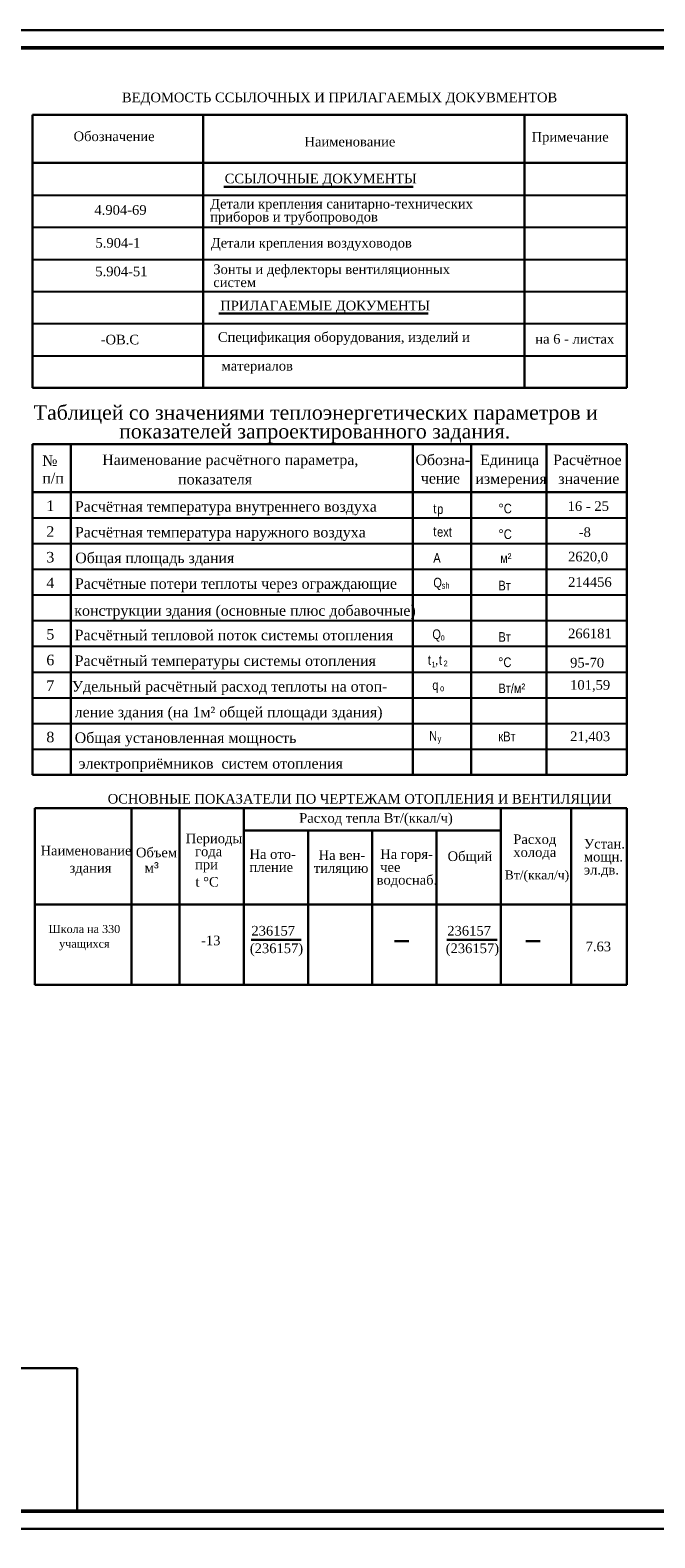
# Model space of a CAD drawing. Extents: x 4114239 to 5838486, y 780458 to 1383318.
# Tile 226 of 231: x 4542786 to 4560286, y 1341066 to 1383318. Entities that reach past the tile are written whole.
import ezdxf

# ---------------------------------------------------------------- set-up
doc = ezdxf.new("R2010")
doc.units = 0
doc.header["$MEASUREMENT"] = 0
for name, color, linetype in [('7', 7, 'Continuous'), ('размер', 7, 'Continuous'), ('Текст', 250, 'Continuous')]:
    doc.layers.add(name, color=color, linetype=linetype)
for name, color, linetype, lineweight in [('Farmat', 7, 'Continuous', 30), ('text', 250, 'Continuous', 40), ('Text 1', 172, 'Continuous', 25), ('Осн.л.', 7, 'Continuous', 50), ('Основные', 160, 'Continuous', 40), ('ПЛАН', 250, 'Continuous', 30)]:
    doc.layers.add(name, color=color, linetype=linetype, lineweight=lineweight)
doc.layers.add('Text1', color=7, linetype='Continuous', lineweight=30, true_color=0x2216ca)
doc.styles.add('seviyorum', font='times.ttf')
doc.styles.add('stile1', font='ARIALN.TTF')
doc.styles.add('TIMES', font='times.ttf', dxfattribs={"height": 3})
doc.styles.add('TIMES NEW', font='times.ttf')
doc.styles.add('ГОСТ 250', font='isocpeui.ttf', dxfattribs={"height": 300})

msp = doc.modelspace()

# ---------------------------------------------------------------- linework, layer by layer
at = {"color": 0, "lineweight": 30}
for p, q in [((4542849.0849, 1380945.6481), (4542849.0849, 1373295.6481)), ((4542849.0849, 1380945.6481), (4559499.0849, 1380945.6481)), ((4547631.0811, 1380945.6481), (4547631.0811, 1373295.6481)), ((4556631.0811, 1380945.6481), (4556631.0811, 1373295.6481)), ((4559499.0849, 1380945.6481), (4559499.0849, 1373295.6481)), ((4542849.0849, 1379595.6481), (4559499.0849, 1379595.6481)), ((4548211.6854, 1378928.9751), (4553518.9379, 1378928.9751)), ((4548068.1866, 1375380.8676), (4553933.289, 1375380.8676)), ((4542849.0849, 1373295.6481), (4559499.0849, 1373295.6481)), ((4542921.0849, 1361516.3504), (4559499.0849, 1361516.3504)), ((4542921.0849, 1361516.3504), (4542921.0849, 1356566.3504)), ((4545621.0849, 1361516.3504), (4545621.0849, 1356566.3504)), ((4546971.0849, 1361516.3504), (4546971.0849, 1356566.3504)), ((4548771.0849, 1361516.3504), (4548771.0849, 1356566.3504)), ((4555971.0849, 1361516.3504), (4555971.0849, 1356566.3504)), ((4557942.0849, 1361516.3504), (4557942.0849, 1356566.3504)), ((4559499.0849, 1361516.3504), (4559499.0849, 1356566.3504)), ((4548771.0849, 1360886.3504), (4555971.0849, 1360886.3504)), ((4550571.0849, 1360886.3504), (4550571.0849, 1356566.3504)), ((4552371.0849, 1360886.3504), (4552371.0849, 1356566.3504)), ((4554171.0849, 1360886.3504), (4554171.0849, 1356566.3504)), ((4542921.0849, 1358816.3504), (4559499.0849, 1358816.3504)), ((4552988.7339, 1357788.7935), (4553393.0065, 1357788.7935)), ((4556673.016, 1357788.7935), (4557077.2886, 1357788.7935)), ((4542921.0849, 1356566.3504), (4559499.0849, 1356566.3504))]:
    msp.add_line(p, q, dxfattribs=at)
at = {"color": 0, "lineweight": 25}
for p, q in [((4542849.0849, 1378695.6481), (4559499.0849, 1378695.6481)), ((4542849.0849, 1377795.6481), (4559499.0849, 1377795.6481)), ((4542849.0849, 1376895.6481), (4559499.0849, 1376895.6481)), ((4542849.0849, 1375995.6481), (4559499.0849, 1375995.6481)), ((4542849.0849, 1375095.6481), (4559499.0849, 1375095.6481)), ((4542849.0849, 1374195.6481), (4559499.0849, 1374195.6481))]:
    msp.add_line(p, q, dxfattribs=at)
at = {"color": 0, "lineweight": 30, "ltscale": 40}
for p, q in [((4542849.0849, 1371720.3884), (4559499.0849, 1371720.3884)), ((4542849.0849, 1371720.3884), (4542849.0849, 1362450.3884)), ((4543927.7829, 1371720.3884), (4543927.7829, 1362450.3884)), ((4553505.0849, 1371720.3884), (4553505.0849, 1362450.3884)), ((4555143.0849, 1371720.3884), (4555143.0849, 1362450.3884)), ((4557249.0849, 1371720.3884), (4557249.0849, 1362450.3884)), ((4559499.0849, 1371720.3884), (4559499.0849, 1362450.3884)), ((4542849.0849, 1370370.3884), (4559499.0849, 1370370.3884))]:
    msp.add_line(p, q, dxfattribs=at)
at = {"color": 0, "lineweight": 25, "ltscale": 100}
for p, q in [((4542849.0849, 1369650.3884), (4559499.0849, 1369650.3884)), ((4542849.0849, 1368930.3884), (4559499.0849, 1368930.3884)), ((4542849.0849, 1368210.3884), (4559499.0849, 1368210.3884)), ((4542849.0849, 1367490.3884), (4559499.0849, 1367490.3884)), ((4542849.0849, 1366770.3884), (4559499.0849, 1366770.3884)), ((4542849.0849, 1366050.3884), (4559499.0849, 1366050.3884)), ((4542849.0849, 1365330.3884), (4559499.0849, 1365330.3884)), ((4542849.0849, 1364610.3884), (4559499.0849, 1364610.3884)), ((4542849.0849, 1364610.3884), (4559499.0849, 1364610.3884)), ((4542849.0849, 1363890.3884), (4559499.0849, 1363890.3884)), ((4542849.0849, 1363170.3884), (4559499.0849, 1363170.3884))]:
    msp.add_line(p, q, dxfattribs=at)
at = {"color": 0, "lineweight": 30, "ltscale": 100}
msp.add_line((4542849.0849, 1362450.3884), (4559499.0849, 1362450.3884), dxfattribs=at)
at = {"layer": '7', "ltscale": 0.001}
msp.add_lwpolyline([(4523599.0499, 1341318.2963), (4582999.0499, 1341318.2963), (4582999.0499, 1299318.2963), (4523599.0499, 1299318.2963)], close=True, dxfattribs=at)
at = {"layer": 'Farmat', "color": 0, "linetype": 'ByBlock', "lineweight": 30}
for p, q in [((4544099.0499, 1345818.2963), (4525599.0499, 1345818.2963)), ((4544099.0499, 1341818.2963), (4544099.0499, 1345818.2963))]:
    msp.add_line(p, q, dxfattribs=at)
at = {"layer": 'Осн.л.', "color": 0, "lineweight": 30}
for p, q in [((4548974.2299, 1357824.9387), (4550377.9932, 1357824.9387)), ((4554461.8118, 1357824.9387), (4555865.575, 1357824.9387))]:
    msp.add_line(p, q, dxfattribs=at)
at = {"layer": 'ПЛАН', "color": 0}
msp.add_lwpolyline([(4523599.0499, 1383318.2963), (4582999.0499, 1383318.2963), (4582999.0499, 1341318.2963), (4523599.0499, 1341318.2963)], close=True, dxfattribs=at)
at = {"layer": 'ПЛАН', "color": 0, "lineweight": 50}
msp.add_lwpolyline([(4525599.0499, 1382818.2963), (4582499.0499, 1382818.2963), (4582499.0499, 1341818.2963), (4525599.0499, 1341818.2963)], close=True, dxfattribs=at)

# ---------------------------------------------------------------- texts
at = {"color": 0, "lineweight": 30, "style": 'TIMES'}
for s, p in [('ВЕДОМОСТЬ ССЫЛОЧНЫХ И ПРИЛАГАЕМЫХ ДОКУВМЕНТОВ', (4545356.0918, 1381298.7846)), ('Обозначение', (4544002.369, 1380208.6278)), ('Примечание', (4556833.7708, 1380193.6946)), ('Наименование', (4550470.4218, 1380058.4817)), ('ССЫЛОЧНЫЕ ДОКУМЕНТЫ', (4548234.8885, 1379026.0035)), ('4.904-69', (4544586.1515, 1378145.235)), ('Детали крепления санитарно-технических', (4547828.6762, 1378317.9113)), ('приборов и трубопроводов', (4547828.6762, 1377953.6256)), ('5.904-1', (4544615.294, 1377222.6512)), ('Детали крепления воздуховодов', (4547846.5212, 1377222.6512)), ('5.904-51', (4544611.2009, 1376423.1085)), ('Зонты и дефлекторы вентиляционных', (4547916.068, 1376482.5528)), ('систем', (4547916.068, 1376118.2671)), ('ПРИЛАГАЕМЫЕ ДОКУМЕНТЫ', (4548111.0241, 1375465.4564)), ('Спецификация оборудования, изделий и ', (4548043.9818, 1374583.0565)), ('-OB.C', (4544761.1754, 1374511.9752)), ('на 6 - листах', (4556937.1059, 1374531.5186)), (' материалов', (4548043.9818, 1373776.8805))]:
    msp.add_text(s, height=270, dxfattribs=at).set_placement(p)
at = {"layer": 'text', "color": 0}
for s, height, style, p in [('№', 295.245, 'TIMES', (4543126.2849, 1371106.5884)), ('Наименование расчётного параметра, ', 295.245, 'TIMES', (4544804.5735, 1371130.8502)), ('Обозна-', 295.245, 'TIMES', (4553579.7849, 1371128.1884)), ('Единица ', 295.245, 'TIMES', (4555389.6849, 1371128.1884)), ('Расчётное', 295.245, 'TIMES', (4557436.2849, 1371128.1884)), ('п/п', 295.245, 'TIMES', (4543126.2849, 1370616.9884)), (' показателя', 295.245, 'TIMES', (4546820.5571, 1370585.8286)), ('чение', 295.245, 'TIMES', (4553730.0849, 1370612.4884)), ('измерения', 295.245, 'TIMES', (4555258.2849, 1370600.7884)), ('значение', 295.245, 'TIMES', (4557581.1849, 1370600.7884)), ('1', 295.245, 'TIMES', (4543239.6849, 1369841.1884)), ('2', 295.245, 'TIMES', (4543239.6849, 1369121.1884)), ('3', 295.245, 'TIMES', (4543239.6849, 1368401.1884)), ('4', 295.245, 'TIMES', (4543239.6849, 1367681.1884)), ('конструкции здания (основные плюс добавочные)', 295.245, 'TIMES', (4544021.5468, 1366905.3884)), ('5', 295.245, 'TIMES', (4543239.6849, 1366241.1884)), ('Расчётный тепловой поток системы отопления', 295.245, 'TIMES', (4544033.4849, 1366221.3884)), ('6', 295.245, 'TIMES', (4543239.6849, 1365521.1884)), ('Расчётный температуры системы отопления ', 295.245, 'TIMES', (4544033.4849, 1365501.3884)), ('7', 295.245, 'TIMES', (4543239.6849, 1364801.1884)), ('Удельный расчётный расход теплоты на отоп-', 295.245, 'TIMES', (4543952.4849, 1364781.3884)), ('ление здания (на 1м² общей площади здания)', 295.245, 'TIMES', (4544033.4849, 1364061.3884)), ('8', 295.245, 'TIMES', (4543239.6849, 1363361.1884)), ('Общая установленная мощность ', 295.245, 'TIMES', (4544033.4849, 1363341.3884)), (' электроприёмников  систем отопления', 295.245, 'TIMES', (4544033.4849, 1362621.3884)), ('Проект соответствует требованием технологических, санитарно-гигиенических,', 300, 'seviyorum', (4526667.9241, 1344973.5256)), ('противопожарных и других норм, действующих на территории Республики Узбе-', 300, 'seviyorum', (4526667.9241, 1344411.9178))]:
    msp.add_text(s, height=height, dxfattribs=dict(at, style=style)).set_placement(p)
at = {"layer": 'text', "color": 0, "char_height": 295.245, "attachment_point": 1, "style": 'TIMES'}
for s, insert, width in [('Расчётная температура внутреннего воздуха', (4544040.7224, 1370116.6334), 8309.691812), ('Расчётная температура наружного воздуха', (4544040.7224, 1369396.6334), 8004.199447), ('Общая площадь здания', (4544048.8113, 1368676.6334), 4379.365679), ('Расчётные потери теплоты через ограждающие', (4544040.7224, 1367956.6334), 8864.626821)]:
    msp.add_mtext(s, dxfattribs=dict(at, insert=insert, width=width))
at = {"layer": 'Text 1', "color": 0}
for s, height, style, p in [('t', 270, 'stile1', (4554079.9562, 1369778.1884)), ('р', 270, 'stile1', (4554186.8339, 1369761.9626)), ('%%DС', 270, 'stile1', (4555903.5849, 1369778.1884)), ('16 - 25', 270, 'TIMES NEW', (4557844.5827, 1369846.1295)), ('t', 270, 'stile1', (4554079.9562, 1369136.3749)), ('-8', 270, 'TIMES NEW', (4558153.5849, 1369114.0951)), ('ехt', 270, 'stile1', (4554186.8339, 1369120.149)), ('%%DС', 270, 'stile1', (4555903.5849, 1369058.1884)), ('А', 270, 'stile1', (4554079.9562, 1368395.176)), ('м²', 270, 'stile1', (4555952.8889, 1368387.4923)), ('Q', 270, 'stile1', (4554079.9562, 1367700.9577)), ('sh', 180, 'stile1', (4554314.0841, 1367663.2677)), ('Вт', 270, 'stile1', (4555903.5849, 1367618.1884)), ('Q', 270, 'stile1', (4554052.9562, 1366254.4715)), ('Вт', 270, 'stile1', (4555903.5849, 1366178.1884)), ('о', 180, 'stile1', (4554287.0841, 1366216.7815)), ('t', 270, 'stile1', (4553926.8235, 1365531.6875)), ('1', 162, 'stile1', (4554033.7013, 1365460.8079)), (',', 270, 'stile1', (4554130.9721, 1365537.8654)), ('t', 270, 'stile1', (4554236.4121, 1365531.6875)), ('2', 162, 'stile1', (4554368.7369, 1365490.0145)), ('%%DС', 270, 'stile1', (4555893.6849, 1365468.9884)), ('q', 270, 'stile1', (4554051.8239, 1364827.2826)), ('о', 180, 'stile1', (4554269.8329, 1364789.5926)), ('Вт/м²', 270, 'stile1', (4555903.5849, 1364738.1884)), ('N', 270, 'stile1', (4553961.8239, 1363409.4225)), ('y', 180, 'stile1', (4554199.9576, 1363371.7325)), ('кВт', 270, 'stile1', (4555903.5849, 1363388.1238))]:
    msp.add_text(s, height=height, dxfattribs=dict(at, style=style)).set_placement(p)
at = {"layer": 'Text1', "color": 0, "style": 'seviyorum'}
for s, height, p in [('Таблицей со значениями теплоэнергетических параметров и ', 405, (4542884.8894, 1372402.0917)), (' показателей запроектированного задания. ', 405, (4545127.4098, 1371875.521)), ('2620,0', 270, (4557854.5098, 1368430.7614)), ('214456', 270, (4557854.5098, 1367717.2267)), ('266181', 270, (4557854.5098, 1366277.2267)), ('95-70', 270, (4557913.2849, 1365458.1884)), ('101,59', 270, (4557913.2849, 1364834.3035)), ('21,403', 270, (4557913.2849, 1363394.3035)), ('236157', 270, (4548983.4681, 1357945.66)), ('236157', 270, (4554471.0499, 1357945.66)), ('-13', 270, (4547573.6517, 1357672.8911)), ('(236157)', 270, (4548939.4626, 1357453.4385)), ('(236157)', 270, (4554427.0445, 1357453.4385)), ('7.63', 270, (4558346.2596, 1357504.25))]:
    msp.add_text(s, height=height, dxfattribs=at).set_placement(p)
at = {"layer": 'Основные', "color": 0, "char_height": 351, "attachment_point": 1, "style": 'ГОСТ 250'}
for s, insert, width in [('\\pi1037;                                                                 бассейна и не разрушает конструкции бассейна. Если значение pH слишком высокое (больше 8.0), то эффективность дезинфекции снижается, вода может помутнеть, а также возможно отложение осадка.\\P\\pi0;Если уровень pH слишком низкий (меньше 7.0), то вода будет вызывать раздражение слизистых и кожи у посетителей, а материалы бассейна могут подвергаться коррозии.\\P\\pi1037;Во избежание резких скачков уровня pH при добавлении различных химикатов необходимо поддерживать достаточный уровень общей щелочности воды. Этот параметр складывается из растворенных карбонатов, бикарбонатов и гидроксидов, и его рекомендуемое значение составляет порядка 100-120 мг/л . Эти вещества действуют в качестве буфера, предотвращая резкое изменение pH при добавлении кислот или щелочей.\\P\\pi0;Для корректировки уровня pH используются следующие реагенты:\\P \\P\\P ', (4350412.7988, 1380726.1656), 16962.4), ('\\pi1037;^IДля увеличения pH\\P\\pi0; - Карбонат натрия (Na2CO3) или стиральная сода, так называемый pH-Плюс. Это соединение характеризуется значением pH 10, его введение также повышает общую щелочность воды.\\P \\P \\P\\P ', (4350225.9939, 1371295.1783), 16962.4), ('\\pi1477,t1.755e+004; - Гидроксид натрия (NaOH) или каустическая сода. Это соединение обладает сильными основными свойствами (pH порядка 14) и требует специальных мер предосторожности при обращении. Добавление гидроксида также приводит к увеличению щелочности.\\P ^IДля понижения уровня pH\\P - Гидросульфат натрия (NaHSO4), бисульфат натрия или сухая кислота, так называемый pH-минус. Это соединение выпускается в виде кристаллического порошка или гранул. Раствор этого соединения имеет pH 1. Обычно гидросульфат сначала растворяют в пластиковом контейнере, а потом добавляют в разные части в бассейн. При его использовании в воде увеличивается содержание сульфата.\\P - Гидрохлористая (соляная) кислота (HСl) является одним из самых дешевых реагентов. Однако, при обращении с ней требуется соблюдать меры предосторожности, поскольку концентрированный раствор (порядка 32%) кислоты химически высокоактивен. Рекомендуется разбавлять концентрат в пластиковой посуде перед добавлением в бассейн.\\P{\\fISOCTEUR|b0|i0|c204|p49;Внимание\\fISOCTEUR|b0|i0|c0|p49;! \\fISOCTEUR|b0|i0|c204|p49;Всегда\\fISOCTEUR|b0|i0|c0|p49; \\fISOCTEUR|b0|i0|c204|p49;добавляйте\\fISOCTEUR|b0|i0|c0|p49; \\fISOCTEUR|b0|i0|c204|p49;кислоту\\fISOCTEUR|b0|i0|c0|p49; \\fISOCTEUR|b0|i0|c204|p49;к\\fISOCTEUR|b0|i0|c0|p49; \\fISOCTEUR|b0|i0|c204|p49;воде\\fISOCTEUR|b0|i0|c0|p49;, \\fISOCTEUR|b0|i0|c204|p49;а\\fISOCTEUR|b0|i0|c0|p49; \\fISOCTEUR|b0|i0|c204|p49;не\\fISOCTEUR|b0|i0|c0|p49; \\fISOCTEUR|b0|i0|c204|p49;наоборот\\fISOCTEUR|b0|i1|c0|p49;.\\fISOCTEUR|b1|i1|c0|p49;\\P}Дезинфекция воды в бассейне пролонгированным хлор содержащим реагентом означает:\\P - устранение потенциально опасных бактерий\\P - предотвращение развития водорослей\\P - обеспечение того, что вода нетоксична и не вызывает раздражения кожи и слизистых оболочек.\\P - предотвращение образования нежелательного запаха или вкуса воды.\\PДезинфекция делает воду приятной и безопасной для купающихся.\\PДезинфекция связана с разрушением микроорганизмов: вирусов, бактерий, водорослей, грибков и плесени. Все они присутствуют в большом количестве в окружающей среде. В случае бассейновой воды дезинфекция в основном направлена на борьбу с бактериями и водорослями. Вода в бассейнах является идеальной средой для передачи бактерий от одного человека к другому. Добавление дезинфицирующих агентов в бассейн приводит к быстрой гибели бактерий, что снижает риск заражения. ', (4350103.1799, 1368967.7004), 17011.8)]:
    msp.add_mtext(s, dxfattribs=dict(at, insert=insert, width=width))
at = {"layer": 'Основные', "color": 0, "ltscale": 100, "char_height": 270, "width": 19998.194193, "attachment_point": 1, "style": 'ГОСТ 250'}
for s, insert in [('\\pi4483.7;{\\W0.95;План на отметке+3,300 с привязкой оборудования и аксессуаров}', (4308049.2878, 1375967.7534)), ('\\pi5669.4;{\\W0.95;План на отметке ±0.000 с привязкой оборудования}', (4306903.9909, 1375209.1217)), ('\\pi3887;{\\C7;План и узлы с закладными в чаше бассейна и комп. рез. на 1 этапе}', (4308646.4474, 1374428.2988)), ('\\pi2599.7;План насосно-фильтрационной станции с обвязкой оборудования. Вид по "а", "б".', (4309880.9503, 1373603.9197)), ('\\pi3565.3;Монтажная схема по обвязке чаши и насосно-фильтрационной станции', (4308889.2613, 1372803.7624)), ('\\pi4264.3;Монтажная схема по обвязке насосно-фильтрационной станции', (4308186.3015, 1372007.5784)), ('\\pi2964.1;План насосно-фильтрационной станции с деталировкой обвязки оборудования  ', (4309457.2346, 1370386.8211)), ('\\pi3306.7;План на отм. 3,300. Стройзадание по глубинам и разметке чаши бассейна ', (4309151.3713, 1367184.7307)), ('\\pi3213.7;План на отм. 3,300. Стройзадание по отверстиям, приямкам чаши бассейна ', (4309217.0494, 1366399.6863))]:
    msp.add_mtext(s, dxfattribs=dict(at, insert=insert))
at = {"layer": 'размер', "color": 0, "insert": (4544304.1204, 1358242.2609), "char_height": 225, "width": 2427.822328, "attachment_point": 2, "line_spacing_factor": 1.096054, "style": 'seviyorum'}
msp.add_mtext('Школа на 330 учащихся', dxfattribs=at)
at = {"layer": 'Текст', "color": 0, "lineweight": 25, "style": 'seviyorum'}
for s, height, p in [('ОСНОВНЫЕ ПОКАЗАТЕЛИ ПО ЧЕРТЕЖАМ ОТОПЛЕНИЯ И ВЕНТИЛЯЦИИ', 270, (4544957.9049, 1361643.9656)), ('Расход тепла Вт/(ккал/ч)', 270, (4550322.025, 1361105.8704)), ('Периоды', 270, (4547143.4693, 1360533.1645)), ('Расход', 270, (4556321.1852, 1360510.2133)), ('Устан.', 270, (4558299.0948, 1360384.0626)), ('Наименование', 270, (4543077.0097, 1360191.88)), ('Объем', 270, (4545748.8541, 1360137.7568)), ('года ', 270, (4547405.7576, 1360168.8788)), ('На ото-', 270, (4548930.2129, 1360093.2339)), ('На вен-', 270, (4550866.1959, 1360065.8296)), ('На горя-', 270, (4552592.2384, 1360093.2339)), ('Общий', 270, (4554480.244, 1360033.5907)), ('холода', 270, (4556321.1852, 1360145.9276)), ('мощн.', 270, (4558299.0948, 1360019.7769)), ('здания', 270, (4543888.9116, 1359707.5351)), ('при', 270, (4547405.7576, 1359804.5931)), ('пление', 270, (4548930.2129, 1359728.9482)), ('тиляцию', 270, (4550732.6987, 1359701.5439)), ('водоснаб.', 270, (4552491.145, 1359369.9139)), ('чее', 270, (4552592.2384, 1359728.9482)), ('Вт/(ккал/ч)', 252, (4556080.1075, 1359518.4124)), ('эл.дв.', 270, (4558299.0948, 1359655.4911)), ('t %%DC', 270, (4547416.1755, 1359316.1209))]:
    msp.add_text(s, height=height, dxfattribs=at).set_placement(p)
at = {"layer": 'Текст', "color": 0, "lineweight": 25, "insert": (4546190.7303, 1359856.1924), "char_height": 270, "width": 6299.892, "attachment_point": 5, "style": 'seviyorum'}
msp.add_mtext('м{\\fArial|b0|i0|c204|p34;\\H1.0833x;³}', dxfattribs=at)

doc.saveas('drawing.dxf')
